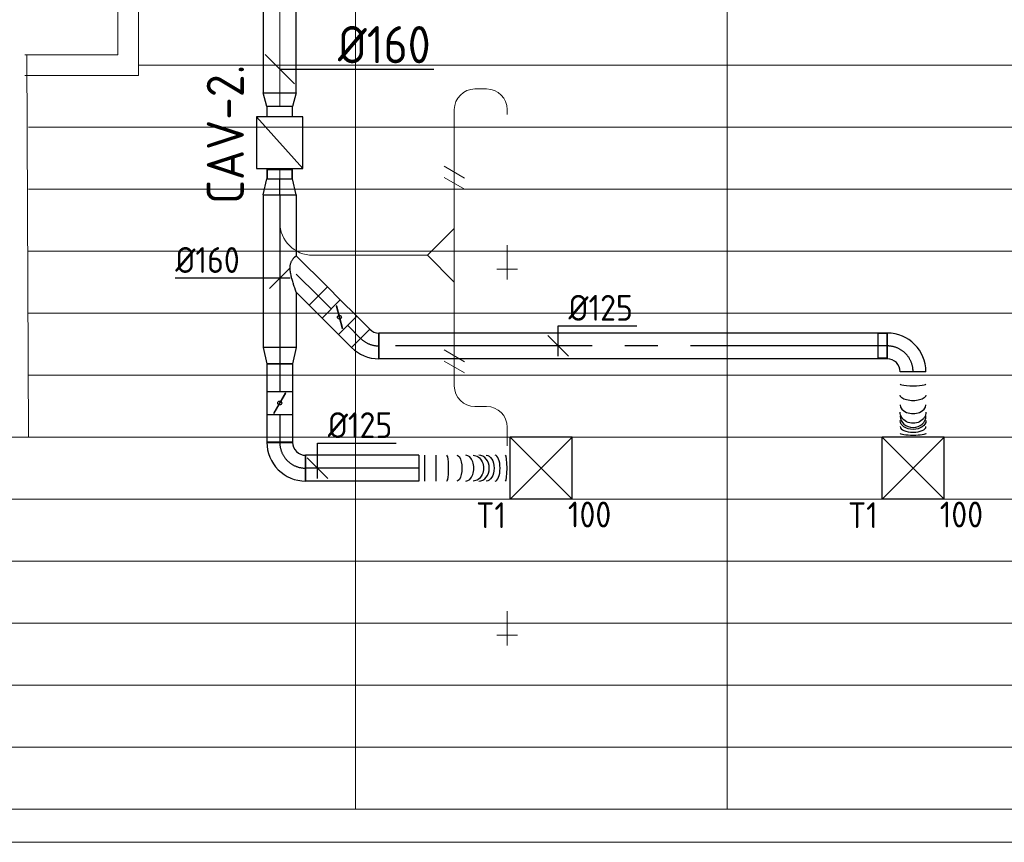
# Model space of a CAD drawing. Header units: millimetres. Extents: x -72412 to 16313, y -1015 to 52998.
# Tile 62 of 64: x -8749 to -3982, y 44368 to 48350. Entities that reach past the tile are written whole.
import ezdxf
from ezdxf.enums import TextEntityAlignment as Align

# ---------------------------------------------------------------- set-up
doc = ezdxf.new("R2010")
doc.units = ezdxf.units.MM
doc.header["$LTSCALE"] = 50
doc.linetypes.add('CENTER2', pattern=[28.575, 19.05, -3.175, 3.175, -3.175])
for name, color, linetype in [('4plfd', 254, 'Continuous'), ('WL570---_TOEVOER', 200, 'Continuous'), ('WL570---_TOEVOER_HL', 1, 'Continuous'), ('WL570---_TOEVOER_RST', 200, 'Continuous'), ('WL570---_TOEVOER_RST_HL', 1, 'Continuous'), ('WM570---_TOEVOER', 2, 'Continuous'), ('WM570---_TOEVOER_PR', 2, 'Continuous'), ('WM570---_TOEVOER_RST_PR', 1, 'Continuous')]:
    doc.layers.add(name, color=color, linetype=linetype)
for name, color, linetype, lineweight in [('WL570---_BESTAAND-HARTLIJN', 161, 'Continuous', 0), ('WL570---_BESTAAND-RETOUR', 140, 'Continuous', 0), ('WL570---_BESTAAND-TOEVOER', 180, 'Continuous', 0), ('WL570---_DEMONTEREN', 10, 'Continuous', 0)]:
    doc.layers.add(name, color=color, linetype=linetype, lineweight=lineweight)
doc.layers.get('WL570---_DEMONTEREN').off()
doc.styles.add('BURO-025', font='ISO96.shx', dxfattribs={"height": 125})
doc.styles.add('MAATVOERING', font='ISO')

# ---------------------------------------------------------------- blocks, each defined once
blk = doc.blocks.new('Groep-45')
at = {"color": 8, "linetype": 'Continuous', "lineweight": 13}
blk.add_line((-10904.9, 46599.1), (-4181.9, 46599.1), dxfattribs=at)
blk = doc.blocks.new('Groep-50')
at = {"color": 8, "linetype": 'Continuous', "lineweight": 13}
for p, q in [((-9854.9, 50199.1), (-9854.9, 42999.1)), ((-8054.9, 50199.1), (-8054.9, 42999.1)), ((-10904.9, 46549.1), (-10904.9, 49399.1)), ((-11004.9, 46649.1), (-11004.9, 49299.1)), ((-11004.9, 46649.1), (-11454.9, 46649.1)), ((-11444.9, 46649.1), (-11437.9, 44799.1)), ((-10904.9, 46599.1), (-4154.9, 46599.1)), ((-10904.9, 46549.1), (-11454.9, 46549.1)), ((-11437.9, 46299.1), (-4181.9, 46299.1)), ((-11437.9, 45999.1), (-4181.9, 45999.1)), ((-11437.9, 45699.1), (-4181.9, 45699.1)), ((-11437.9, 45399.1), (-4181.9, 45399.1)), ((-11437.9, 45099.1), (-4181.9, 45099.1)), ((-11882.7, 44799.1), (-4181.9, 44799.1)), ((-11654.9, 44499.1), (-4154.9, 44499.1)), ((-11654.9, 44199.1), (-4154.9, 44199.1)), ((-11654.9, 43899.1), (-4154.9, 43899.1)), ((-11654.9, 43599.1), (-4154.9, 43599.1)), ((-4154.9, 43299.1), (-11654.9, 43299.1)), ((-4154.9, 42999.1), (-36705.1, 42999.1)), ((-4004.9, 42838.3), (-36705.1, 42838.3))]:
    blk.add_line(p, q, dxfattribs=at)
at = {"color": 8}
blk.add_blockref('Groep-45', (0, 0), dxfattribs=at)
blk = doc.blocks.new('Block plafond 5e verd')
at = {"layer": '4plfd'}
blk.add_blockref('Groep-50', (73304.9, -19149.1), dxfattribs=at)
blk = doc.blocks.new('KARO')
for p, q in [((1, 0.5), (0, 0.5)), ((0, -0.5), (1, -0.5))]:
    blk.add_line(p, q)
at = {"invisible_edges": 15}
blk.add_3dface([(0, 0.5), (0, -0.5), (1, -0.5), (1, 0.5)], dxfattribs=at)
at = {"layer": 'WL570---_BESTAAND-HARTLIJN'}
blk.add_line((0, 0), (1, 0), dxfattribs=at)
blk = doc.blocks.new('OBO10000090ZE')
blk.add_lwpolyline([(-50, 0), (50, 0), (50, 100, 1), (-50, 100)], format="xyb", close=True)
at = {"layer": 'WL570---_BESTAAND-HARTLIJN'}
for points in [[(0, 0), (0, 150)], [(-50, 100), (50, 100)]]:
    blk.add_lwpolyline(points, dxfattribs=at)
blk = doc.blocks.new('OBO10000090L')
blk.add_lwpolyline([(50, 0, 0.414214), (-100, 150), (-100, 50, -0.414214), (-50, 0)], format="xyb", close=True)
at = {"invisible_edges": 15}
for points in [[(-91.3, 49.2), (-74, 147.7), (-100, 150), (-100, 50)], [(-82.9, 47), (-48.7, 141), (-74, 147.7), (-91.3, 49.2)], [(-75, 43.3), (-25, 129.9), (-48.7, 141), (-82.9, 47)], [(-67.9, 38.3), (-3.6, 114.9), (-25, 129.9), (-75, 43.3)], [(-61.7, 32.1), (14.9, 96.4), (-3.6, 114.9), (-67.9, 38.3)], [(-56.7, 25), (29.9, 75), (14.9, 96.4), (-61.7, 32.1)], [(-53, 17.1), (41, 51.3), (29.9, 75), (-56.7, 25)], [(-50.8, 8.7), (47.7, 26), (41, 51.3), (-53, 17.1)], [(-50, 0), (50, 0), (47.7, 26), (-50.8, 8.7)]]:
    blk.add_3dface(points, dxfattribs=at)
at = {"layer": 'WL570---_BESTAAND-HARTLIJN'}
blk.add_arc((-100, 0), 100, 0, 90, dxfattribs=at)
blk = doc.blocks.new('OBO10000090H')
blk.add_lwpolyline([(50, -100, 0.414214), (-100, 50), (-100, -50, -0.414214), (-50, -100)], format="xyb", close=True)
at = {"invisible_edges": 15}
for points in [[(-91.3, -50.8), (-74, 47.7), (-100, 50), (-100, -50)], [(-82.9, -53), (-48.7, 41), (-74, 47.7), (-91.3, -50.8)], [(-75, -56.7), (-25, 29.9), (-48.7, 41), (-82.9, -53)], [(-67.9, -61.7), (-3.6, 14.9), (-25, 29.9), (-75, -56.7)], [(-61.7, -67.9), (14.9, -3.6), (-3.6, 14.9), (-67.9, -61.7)], [(-56.7, -75), (29.9, -25), (14.9, -3.6), (-61.7, -67.9)], [(-53, -82.9), (41, -48.7), (29.9, -25), (-56.7, -75)], [(-50.8, -91.3), (47.7, -74), (41, -48.7), (-53, -82.9)], [(-50, -100), (50, -100), (47.7, -74), (-50.8, -91.3)]]:
    blk.add_3dface(points, dxfattribs=at)
at = {"layer": 'WL570---_BESTAAND-HARTLIJN'}
blk.add_arc((-100, -100), 100, 0, 90, dxfattribs=at)
blk = doc.blocks.new('OSV1601250650G')
blk.add_lwpolyline([(0, -80), (65.3, -62.5), (65.3, 62.5), (0, 80)], close=True)
at = {"layer": 'WL570---_BESTAAND-HARTLIJN'}
blk.add_line((0, 0), (65.3, 0), dxfattribs=at)
blk = doc.blocks.new('VBX1251250012525000')
blk.add_lwpolyline([(50, -112.5), (300, -112.5), (300, 112.5), (50, 112.5)], close=True)
for points in [[(50, 62.5), (0, 62.5), (0, -62.5), (50, -62.5)], [(300, -62.5), (350, -62.5), (350, 62.5), (300, 62.5)]]:
    blk.add_lwpolyline(points)
at = {"layer": 'WL570---_BESTAAND-HARTLIJN'}
blk.add_line((300, 0), (350, 0), dxfattribs=at)
at = {"layer": 'WL570---_BESTAAND-TOEVOER'}
blk.add_line((50, -112.5), (300, 112.5), dxfattribs=at)
blk = doc.blocks.new('OBO16000090H')
blk.add_lwpolyline([(80, -160, 0.414214), (-160, 80), (-160, -80, -0.414214), (-80, -160)], format="xyb", close=True)
at = {"invisible_edges": 15}
for points in [[(-146.1, -81.2), (-118.3, 76.4), (-160, 80), (-160, -80)], [(-132.6, -84.8), (-77.9, 65.5), (-118.3, 76.4), (-146.1, -81.2)], [(-120, -90.7), (-40, 47.8), (-77.9, 65.5), (-132.6, -84.8)], [(-108.6, -98.7), (-5.7, 23.9), (-40, 47.8), (-120, -90.7)], [(-98.7, -108.6), (23.9, -5.7), (-5.7, 23.9), (-108.6, -98.7)], [(-90.7, -120), (47.8, -40), (23.9, -5.7), (-98.7, -108.6)], [(-84.8, -132.6), (65.5, -77.9), (47.8, -40), (-90.7, -120)], [(-81.2, -146.1), (76.4, -118.3), (65.5, -77.9), (-84.8, -132.6)], [(-80, -160), (80, -160), (76.4, -118.3), (-81.2, -146.1)]]:
    blk.add_3dface(points, dxfattribs=at)
at = {"layer": 'WL570---_BESTAAND-HARTLIJN'}
blk.add_arc((-160, -160), 160, 0, 90, dxfattribs=at)
blk = doc.blocks.new('UISO')
for p, q in [((0, 0.18), (1, 0.757)), ((0, 0), (1, 0.577))]:
    blk.add_line(p, q)
at = {"layer": 'WL570---_BESTAAND-TOEVOER'}
for p, q in [((0, 0.36), (1, 0.937)), ((0, -0.18), (1, 0.397))]:
    blk.add_line(p, q, dxfattribs=at)
blk = doc.blocks.new('OTS16016016000H')
blk.add_lwpolyline([(-130, -80), (130, -80), (130, 80), (80, 130), (-80, 130), (-130, 80)], close=True)
at = {"layer": 'WL570---_BESTAAND-HARTLIJN'}
blk.add_line((-130, 0), (130, 0), dxfattribs=at)
at = {"layer": 'WL570---_BESTAAND-RETOUR'}
blk.add_lwpolyline([(-130, 0), (0, 130), (130, 0)], dxfattribs=at)
blk = doc.blocks.new('OSV16010001120G')
blk.add_lwpolyline([(0, -80), (112, -50), (112, 50), (0, 80)], close=True)
at = {"layer": 'WL570---_BESTAAND-HARTLIJN'}
blk.add_line((0, 0), (112, 0), dxfattribs=at)
blk = doc.blocks.new('MVLINE')
blk.add_line((35.4, -35.4), (-35.4, 35.4))
blk = doc.blocks.new('*U277')
at = {"color": 0, "ltscale": 10}
for p, q in [((150, 150, -2500), (-150, 150, -2500)), ((-150, -150, -2500), (-150, 150, -2500)), ((150, -150, -2500), (-150, 150, -2500)), ((-150, -150, -2500), (150, 150, -2500)), ((150, -150, -2500), (150, 150, -2500)), ((150, -150, -2500), (-150, -150, -2500))]:
    blk.add_line(p, q, dxfattribs=at)
at = {"layer": 'WL570---_TOEVOER_RST_HL', "linetype": 'CENTER2'}
blk.add_circle((0, 0, -2500), 0.075, dxfattribs=at)
at = {"layer": 'WL570---_TOEVOER_RST', "color": 2, "style": 'BURO-025'}
for tag in ['MC', 'Q']:
    blk.add_attdef(tag, text='', height=125, dxfattribs=at).set_placement((0, 0), align=Align.MIDDLE)
at = {"layer": 'WM570---_TOEVOER_RST_PR', "color": 2, "style": 'BURO-025'}
blk.add_attdef('POSNR', text='', height=125, dxfattribs=at).set_placement((0, 0), align=Align.MIDDLE)
blk = doc.blocks.new('*U452')
at = {"color": 0, "ltscale": 10}
for p, q in [((0, 80, -2700), (294.3, 80, -2700)), ((0, -80, -2700), (0, 80, -2700)), ((471.1, 80, -2700), (738.6, 80, -2700)), ((738.6, 80, -2700), (738.6, -80, -2700)), ((0, -80, -2700), (738.6, -80, -2700))]:
    blk.add_line(p, q, dxfattribs=at)
at = {"layer": 'WL570---_TOEVOER_HL', "linetype": 'CENTER2'}
blk.add_line((0, 0, -2700), (738.6, 0, -2700), dxfattribs=at)
at = {"layer": 'WM570---_TOEVOER_PR', "color": 2, "style": 'BURO-025'}
blk.add_attdef('POSNR', text='', height=125, dxfattribs=at).set_placement((0, 0), align=Align.MIDDLE)
blk = doc.blocks.new('*U453')
at = {"color": 0, "ltscale": 10}
for p, q in [((0, 80, -2700), (78.2, 62.5, -2700)), ((0, 80, -2700), (0, -80, -2700)), ((78.2, 62.5, -2700), (78.2, -62.5, -2700)), ((78.2, 59.375, -2700), (122.5, 59.375, -2700)), ((122.5, 59.375, -2700), (122.5, -59.375, -2700)), ((122.5, 59.375, -2700), (122.5, -59.375, -2700)), ((0, -80, -2700), (78.2, -62.5, -2700)), ((78.2, -59.375, -2700), (122.5, -59.375, -2700))]:
    blk.add_line(p, q, dxfattribs=at)
at = {"layer": 'WL570---_TOEVOER_HL', "linetype": 'CENTER2'}
blk.add_line((0, 0, -2700), (78.2, 0, -2700), dxfattribs=at)
for centre in [(0, 0, -2700), (78.2, 0, -2700)]:
    blk.add_circle(centre, 0.075, dxfattribs=at)
at = {"layer": 'WM570---_TOEVOER_PR', "color": 2, "style": 'BURO-025'}
blk.add_attdef('POSNR', text='', height=125, dxfattribs=at).set_placement((0, 0), align=Align.MIDDLE)
blk = doc.blocks.new('*U454')
at = {"color": 0, "ltscale": 10}
for p, q in [((0, 80, -2700), (78.2, 62.5, -2700)), ((0, 80, -2700), (0, -80, -2700)), ((78.2, 62.5, -2700), (78.2, -62.5, -2700)), ((0, -80, -2700), (78.2, -62.5, -2700))]:
    blk.add_line(p, q, dxfattribs=at)
at = {"layer": 'WL570---_TOEVOER_HL', "linetype": 'CENTER2'}
blk.add_line((0, 0, -2700), (78.2, 0, -2700), dxfattribs=at)
for centre in [(0, 0, -2700), (78.2, 0, -2700)]:
    blk.add_circle(centre, 0.075, dxfattribs=at)
at = {"layer": 'WM570---_TOEVOER_PR', "color": 2, "style": 'BURO-025'}
blk.add_attdef('POSNR', text='', height=125, dxfattribs=at).set_placement((0, 0), align=Align.MIDDLE)
blk = doc.blocks.new('*U455')
at = {"color": 0, "ltscale": 10}
for p, q in [((0, 62.5, -2700), (133.8, 62.5, -2700)), ((0, -62.5, -2700), (0, 62.5, -2700)), ((0, -62.5, -2700), (133.8, -62.5, -2700))]:
    blk.add_line(p, q, dxfattribs=at)
at = {"layer": 'WL570---_TOEVOER_HL', "linetype": 'CENTER2'}
blk.add_line((0, 0, -2700), (133.8, 0, -2700), dxfattribs=at)
at = {"layer": 'WM570---_TOEVOER_PR', "color": 2, "style": 'BURO-025'}
blk.add_attdef('POSNR', text='', height=125, dxfattribs=at).set_placement((0, 0), align=Align.MIDDLE)
blk = doc.blocks.new('*U456')
at = {"ltscale": 10}
for p, q in [((-56.4, 62.5, -2700), (56.4, 62.5, -2700)), ((-56.4, -62.5, -2700), (-56.4, 62.5, -2700)), ((56.4, 62.5, -2700), (56.4, -62.5, -2700)), ((-49.4, 27.3, -2700), (-48.4, 29.1, -2700)), ((48.4, -29.1, -2700), (-49.4, 27.3, -2700)), ((49.4, -27.3, -2700), (-48.4, 29.1, -2700)), ((48.4, -29.1, -2700), (49.4, -27.3, -2700)), ((-56.4, -62.5, -2700), (56.4, -62.5, -2700))]:
    blk.add_line(p, q, dxfattribs=at)
blk.add_circle((0, 0, -2700), 9.41, dxfattribs=at)
at = {"layer": 'WL570---_TOEVOER', "color": 2, "style": 'BURO-025'}
blk.add_attdef('I', text='', height=125, dxfattribs=at).set_placement((0, 0), align=Align.MIDDLE)
at = {"layer": 'WM570---_TOEVOER_PR', "color": 2, "style": 'BURO-025'}
blk.add_attdef('POSNR', text='', height=125, dxfattribs=at).set_placement((0, 0), align=Align.MIDDLE)
blk = doc.blocks.new('*U457')
at = {"color": 0, "ltscale": 10}
for p, q in [((0, 62.5, -2700), (133.8, 62.5, -2700)), ((133.8, 62.5, -2700), (133.8, -62.5, -2700)), ((0, -62.5, -2700), (133.8, -62.5, -2700))]:
    blk.add_line(p, q, dxfattribs=at)
at = {"layer": 'WL570---_TOEVOER_HL', "linetype": 'CENTER2'}
blk.add_line((0, 0, -2700), (133.8, 0, -2700), dxfattribs=at)
at = {"layer": 'WM570---_TOEVOER_PR', "color": 2, "style": 'BURO-025'}
blk.add_attdef('POSNR', text='', height=125, dxfattribs=at).set_placement((0, 0), align=Align.MIDDLE)
blk = doc.blocks.new('*U458')
at = {"color": 0, "ltscale": 10}
for p, q in [((-62.5, 125, -2700), (62.5, 125, -2700)), ((-125, -62.5, -2700), (-125, 62.5, -2700))]:
    blk.add_line(p, q, dxfattribs=at)
for radius in [62.5, 187.5]:
    blk.add_arc((-125, 125, -2700), radius, 270, 360, dxfattribs=at)
at = {"layer": 'WL570---_TOEVOER_HL', "linetype": 'CENTER2'}
blk.add_arc((-125, 125, -2700), 125, 270, 0, dxfattribs=at)
at = {"layer": 'WM570---_TOEVOER_PR', "color": 2, "style": 'BURO-025'}
blk.add_attdef('POSNR', text='', height=125, dxfattribs=at).set_placement((0, 0), align=Align.MIDDLE)
blk = doc.blocks.new('*U459')
at = {"color": 0, "ltscale": 10}
for p, q in [((0, 88.4, -2700), (150.4, -62.1, -2700)), ((0, -88.4, -2700), (62.1, -150.4, -2700)), ((150.4, -62.1, -2700), (62.1, -150.4, -2700))]:
    blk.add_line(p, q, dxfattribs=at)
blk.add_spline([(-0.3, -87.7, -2700), (-1, -85.6, -2700), (-2.2, -82.1, -2700), (-3.9, -77.3, -2700), (-6, -71.3, -2700), (-8.4, -64.1, -2700), (-11.1, -55.9, -2700), (-14.1, -46.8, -2700), (-17.1, -37, -2700), (-20.1, -26.6, -2700), (-23, -15.9, -2700), (-25.5, -5.1, -2700), (-27.7, 5.5, -2700), (-29.2, 15.8, -2700), (-30, 25.5, -2700), (-30, 34.4, -2700), (-29.2, 42.6, -2700), (-27.7, 49.8, -2700), (-25.5, 56.2, -2700), (-23, 61.9, -2700), (-20.1, 66.9, -2700), (-17.1, 71.2, -2700), (-14.1, 75, -2700), (-11.1, 78.2, -2700), (-8.4, 81, -2700), (-6, 83.3, -2700), (-3.9, 85.1, -2700), (-2.2, 86.6, -2700), (-1, 87.6, -2700), (-0.3, 88.2, -2700), (0, 88.4, -2700)], degree=3, dxfattribs=at)
at = {"layer": 'WL570---_TOEVOER_HL', "linetype": 'CENTER2'}
blk.add_line((0, 0, -2700), (106.3, -106.3, -2700), dxfattribs=at)
at = {"layer": 'WM570---_TOEVOER_PR', "color": 2, "style": 'BURO-025'}
blk.add_attdef('POSNR', text='', height=125, dxfattribs=at).set_placement((0, 0), align=Align.MIDDLE)
blk = doc.blocks.new('*U460')
at = {"color": 0, "ltscale": 10}
for p, q in [((0, 62.5, -2700), (88.7, 62.5, -2700)), ((88.7, 62.5, -2700), (88.7, -62.5, -2700)), ((0, -62.5, -2700), (88.7, -62.5, -2700))]:
    blk.add_line(p, q, dxfattribs=at)
at = {"layer": 'WL570---_TOEVOER_HL', "linetype": 'CENTER2'}
blk.add_line((0, 0, -2700), (88.7, 0, -2700), dxfattribs=at)
at = {"layer": 'WM570---_TOEVOER_PR', "color": 2, "style": 'BURO-025'}
blk.add_attdef('POSNR', text='', height=125, dxfattribs=at).set_placement((0, 0), align=Align.MIDDLE)
blk = doc.blocks.new('*U461')
at = {"ltscale": 10}
for p, q in [((-56.5, -62.5, -2700), (-56.5, 62.5, -2700)), ((-56.5, 62.5, -2700), (56.4, 62.5, -2700)), ((56.4, 62.5, -2700), (56.4, -62.5, -2700)), ((-49.4, 27.3, -2700), (-48.4, 29.1, -2700)), ((48.4, -29.1, -2700), (-49.4, 27.3, -2700)), ((49.4, -27.3, -2700), (-48.4, 29.1, -2700)), ((48.4, -29.1, -2700), (49.4, -27.3, -2700)), ((-56.5, -62.5, -2700), (56.4, -62.5, -2700))]:
    blk.add_line(p, q, dxfattribs=at)
blk.add_circle((0, 0, -2700), 9.41, dxfattribs=at)
at = {"layer": 'WL570---_TOEVOER', "color": 2, "style": 'BURO-025'}
blk.add_attdef('I', text='', height=125, dxfattribs=at).set_placement((0, 0), align=Align.MIDDLE)
at = {"layer": 'WM570---_TOEVOER_PR', "color": 2, "style": 'BURO-025'}
blk.add_attdef('POSNR', text='', height=125, dxfattribs=at).set_placement((0, 0), align=Align.MIDDLE)
blk = doc.blocks.new('*U462')
at = {"color": 0, "ltscale": 10}
for p, q in [((0, 62.5, -2700), (88.7, 62.5, -2700)), ((0, -62.5, -2700), (0, 62.5, -2700)), ((0, -62.5, -2700), (88.7, -62.5, -2700))]:
    blk.add_line(p, q, dxfattribs=at)
at = {"layer": 'WL570---_TOEVOER_HL', "linetype": 'CENTER2'}
blk.add_line((0, 0, -2700), (88.7, 0, -2700), dxfattribs=at)
at = {"layer": 'WM570---_TOEVOER_PR', "color": 2, "style": 'BURO-025'}
blk.add_attdef('POSNR', text='', height=125, dxfattribs=at).set_placement((0, 0), align=Align.MIDDLE)
blk = doc.blocks.new('*U463')
at = {"color": 0, "ltscale": 10}
for p, q in [((-51.8, -62.5, -2700), (-51.8, 62.5, -2700)), ((80.8, 7.6, -2700), (-7.6, -80.8, -2700))]:
    blk.add_line(p, q, dxfattribs=at)
for radius in [187.6, 62.6]:
    blk.add_arc((-51.8, -125.1, -2700), radius, 45, 90, dxfattribs=at)
at = {"layer": 'WL570---_TOEVOER_HL', "linetype": 'CENTER2'}
blk.add_arc((-51.8, -125.1, -2700), 125.1, 45, 90, dxfattribs=at)
at = {"layer": 'WM570---_TOEVOER_PR', "color": 2, "style": 'BURO-025'}
blk.add_attdef('POSNR', text='', height=125, dxfattribs=at).set_placement((0, 0), align=Align.MIDDLE)
blk = doc.blocks.new('*U464')
at = {"color": 0, "ltscale": 10}
for p, q in [((0, 62.5, -2700), (2461, 62.5, -2700)), ((0, -62.5, -2700), (0, 62.5, -2700)), ((2461, 62.5, -2700), (2461, -62.5, -2700)), ((0, -62.5, -2700), (2461, -62.5, -2700))]:
    blk.add_line(p, q, dxfattribs=at)
at = {"layer": 'WL570---_TOEVOER_HL', "linetype": 'CENTER2'}
blk.add_line((0, 0, -2700), (2461, 0, -2700), dxfattribs=at)
at = {"layer": 'WM570---_TOEVOER_PR', "color": 2, "style": 'BURO-025'}
blk.add_attdef('POSNR', text='', height=125, dxfattribs=at).set_placement((0, 0), align=Align.MIDDLE)
blk = doc.blocks.new('*U465')
at = {"color": 0, "ltscale": 10}
for p, q in [((0, 62.5, -2700), (547.6, 62.5, -2700)), ((0, -62.5, -2700), (0, 62.5, -2700)), ((547.6, 62.5, -2700), (547.6, -62.5, -2700)), ((0, -62.5, -2700), (547.6, -62.5, -2700))]:
    blk.add_line(p, q, dxfattribs=at)
at = {"layer": 'WL570---_TOEVOER_HL', "linetype": 'CENTER2'}
blk.add_line((0, 0, -2700), (547.6, 0, -2700), dxfattribs=at)
at = {"layer": 'WM570---_TOEVOER_PR', "color": 2, "style": 'BURO-025'}
blk.add_attdef('POSNR', text='', height=125, dxfattribs=at).set_placement((0, 0), align=Align.MIDDLE)
blk = doc.blocks.new('*U466')
at = {"color": 0, "ltscale": 10}
for p, q in [((0, 62.5, -2700), (0, -62.5, -2700)), ((27.8, 62.5, -2700), (27.8, -62.5, -2700)), ((83.4, 62.5, -2700), (83.4, -62.5, -2700))]:
    blk.add_line(p, q, dxfattribs=at)
for centre, major_axis, ratio, start_param, end_param in [((136.3, 0, -2700), (0, -62.5), 0.133881, 0, 3.141593), ((228, 0, -2700), (0, -62.5), 0.62292, 0, 3.141593), ((291.2, 0, -2700), (0, 62.5), 0.809752, 3.141593, 6.283185), ((369.4, 0, -2700), (0, 62.5), 0.392213, 3.141593, 6.283185)]:
    blk.add_ellipse(centre, major_axis=major_axis, ratio=ratio, start_param=start_param, end_param=end_param, dxfattribs=at)
at = {"color": 0, "ltscale": 10, "extrusion": (0, 0, -1)}
for centre, major_axis, ratio, start_param, end_param in [((184.8, 0, -2700), (0, 62.5), 0.392213, 0, 3.141593), ((263.1, 0, -2700), (0, 62.5), 0.809752, 0, 3.141593), ((326.2, 0, -2700), (0, -62.5), 0.62292, 3.141593, 6.283185), ((417.9, 0, -2700), (0, -62.5), 0.133881, 3.141593, 6.283185)]:
    blk.add_ellipse(centre, major_axis=major_axis, ratio=ratio, start_param=start_param, end_param=end_param, dxfattribs=at)
at = {"layer": 'WM570---_TOEVOER_PR', "color": 2, "style": 'BURO-025'}
blk.add_attdef('POSNR', text='', height=125, dxfattribs=at).set_placement((0, 0), align=Align.MIDDLE)
blk = doc.blocks.new('*U467')
at = {"color": 0, "ltscale": 10}
for p, q in [((-59.375, 125, -2700), (-59.375, 169.3, -2700)), ((-59.375, 169.3, -2700), (59.375, 169.3, -2700)), ((59.375, 125, -2700), (59.375, 169.3, -2700)), ((-62.5, 125, -2700), (62.5, 125, -2700)), ((-59.375, 125, -2700), (59.375, 125, -2700)), ((-125, -62.5, -2700), (-125, 62.5, -2700))]:
    blk.add_line(p, q, dxfattribs=at)
for radius in [62.5, 187.5]:
    blk.add_arc((-125, 125, -2700), radius, 270, 360, dxfattribs=at)
at = {"layer": 'WL570---_TOEVOER_HL', "linetype": 'CENTER2'}
blk.add_arc((-125, 125, -2700), 125, 270, 0, dxfattribs=at)
at = {"layer": 'WM570---_TOEVOER_PR', "color": 2, "style": 'BURO-025'}
blk.add_attdef('POSNR', text='', height=125, dxfattribs=at).set_placement((0, 0), align=Align.MIDDLE)
blk = doc.blocks.new('*U468')
at = {"color": 0, "ltscale": 10}
for p, q in [((0, 62.5, -2700), (0, -62.5, -2700)), ((316.5, 62.5, -2700), (316.5, -62.5, -2700))]:
    blk.add_line(p, q, dxfattribs=at)
for centre, major_axis, ratio, start_param, end_param in [((59, 0, -2700), (0, -62.5), 0.150371, 0, 3.141593), ((159.5, 0, -2700), (0, -62.5), 0.686532, 0, 3.141593), ((214.7, 0, -2700), (0, 62.5), 0.874531, 3.141593, 6.283185), ((265.6, 0, -2700), (0, 62.5), 0.437813, 3.141593, 6.283185)]:
    blk.add_ellipse(centre, major_axis=major_axis, ratio=ratio, start_param=start_param, end_param=end_param, dxfattribs=at)
at = {"color": 0, "ltscale": 10, "extrusion": (0, 0, -1)}
for centre, major_axis, ratio, start_param, end_param in [((112.9, 0, -2700), (0, 62.5), 0.437813, 0, 3.141593), ((194.8, 0, -2700), (0, 62.5), 0.874531, 0, 3.141593), ((236.6, 0, -2700), (0, -62.5), 0.686532, 3.141593, 6.283185), ((299, 0, -2700), (0, -62.5), 0.150371, 3.141593, 6.283185)]:
    blk.add_ellipse(centre, major_axis=major_axis, ratio=ratio, start_param=start_param, end_param=end_param, dxfattribs=at)
at = {"layer": 'WM570---_TOEVOER_PR', "color": 2, "style": 'BURO-025'}
blk.add_attdef('POSNR', text='', height=125, dxfattribs=at).set_placement((0, 0), align=Align.MIDDLE)
blk = doc.blocks.new('*U469')
at = {"layer": 'WM570---_TOEVOER', "color": 0, "ltscale": 10}
for p, q in [((-50, -50), (50, 50)), ((50, 0), (-505.5, 0))]:
    blk.add_line(p, q, dxfattribs=at)
at = {"layer": 'WM570---_TOEVOER', "color": 0, "style": 'BURO-025'}
blk.add_text('%%c160', height=125, dxfattribs=at).set_placement((-505.5, 25))
blk = doc.blocks.new('*U470')
at = {"layer": 'WM570---_TOEVOER', "color": 0, "ltscale": 10}
for p, q in [((0, 96.9), (380.4, 96.9)), ((0, -50), (0, 96.9)), ((50, -50), (-50, 50))]:
    blk.add_line(p, q, dxfattribs=at)
at = {"layer": 'WM570---_TOEVOER', "color": 0, "style": 'BURO-025'}
blk.add_text('%%c125', height=125, dxfattribs=at).set_placement((50, 121.9))
blk = doc.blocks.new('*U471')
at = {"layer": 'WM570---_TOEVOER', "color": 0, "ltscale": 10}
for p, q in [((0, 120.6), (380.4, 120.6)), ((0, -50), (0, 120.6)), ((50, -50), (-50, 50))]:
    blk.add_line(p, q, dxfattribs=at)
at = {"layer": 'WM570---_TOEVOER', "color": 0, "style": 'BURO-025'}
blk.add_text('%%c125', height=125, dxfattribs=at).set_placement((50, 145.6))

msp = doc.modelspace()

# ---------------------------------------------------------------- linework, layer by layer
at = {"layer": 'WM570---_TOEVOER'}
msp.add_lwpolyline([(-7489.7, 48109.7), (-7297.8, 48109.7), (-6744, 48109.7)], dxfattribs=at)

# ---------------------------------------------------------------- block references
at = {"layer": 'WL570---_DEMONTEREN', "xscale": -1}
for name, p, rotation in [('OBO10000090H', (-6644.5, 48014.4), 359.999999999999), ('OBO16000090H', (-7489.7, 47209.3), 90.00000000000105), ('OSV16010001120G', (-6644.5, 47001.4), 90), ('OBO10000090H', (-6644.5, 46477.3), 89.99999999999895)]:
    msp.add_blockref(name, p, dxfattribs=dict(at, rotation=rotation))
at = {"layer": 'WL570---_DEMONTEREN'}
for name, p, xscale, yscale, zscale, rotation in [('KARO', (-6488.1, 48014.4), -56.45693985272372, 100, 100, 359.999999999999), ('KARO', (-6644.5, 47914.4), -385.1043396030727, 100, 100, 90), ('KARO', (-6388.2, 47914.1), -22.48026519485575, 100, 100, 89.99999999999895), ('KARO', (-7489.7, 47514.9), 145.5298471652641, 160, 160, 270.0000000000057), ('KARO', (-6644.5, 47339.3), -77.92349494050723, 160, 160, 270.0000000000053), ('KARO', (-6774.5, 47209.3), 555.110756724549, 160, 160, 180.0000000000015), ('KARO', (-6388.2, 47242.4), 16.03765465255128, 100, 100, 89.99999999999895), ('KARO', (-6644.5, 47079.3), 77.92349494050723, 160, 160, 269.9999999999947), ('KARO', (-6644.5, 46577.3), -312.1349456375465, 100, 100, 270), ('UISO', (-6694.5, 46733.4), -100, 100, 100, 180), ('KARO', (-6544.5, 46477.3), -56.45693985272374, 100, 100, 180), ('KARO', (-6388.2, 46286.6), -90.43692295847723, 100, 100, 269.999999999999), ('KARO', (-6388.2, 45471.3), 16.03765465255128, 100, 100, 89.99999999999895)]:
    msp.add_blockref(name, p, dxfattribs=dict(at, xscale=xscale, yscale=yscale, zscale=zscale, rotation=rotation))
for p in [(-6388.2, 47914.4), (-6388.2, 46377.3)]:
    msp.add_blockref('OBO10000090L', p, dxfattribs=at)
at = {"layer": 'WL570---_DEMONTEREN', "xscale": -100, "yscale": 100, "zscale": 100}
msp.add_blockref('UISO', (-6594.5, 47547), dxfattribs=at)
at = {"layer": 'WL570---_DEMONTEREN'}
for name, p, rotation in [('OSV1601250650G', (-7489.7, 47514.4), 90.00000000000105), ('OSV16010001120G', (-6644.5, 47417.3), 90), ('OTS16016016000H', (-6644.5, 47209.3), 90), ('OBO10000090ZE', (-6388.2, 47242.4), 179.9999999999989), ('OBO10000090ZE', (-6388.2, 45471.3), 179.9999999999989)]:
    msp.add_blockref(name, p, dxfattribs=dict(at, rotation=rotation))
at = {"layer": 'WL570---_TOEVOER'}
for name, p in [('Block plafond 5e verd', (-70573.6, 20679.1)), ('*U459', (-7409.7, 47118.8, 2700)), ('*U466', (-6817, 46179.1, 2700))]:
    msp.add_blockref(name, p, dxfattribs=at)
at = {"layer": 'WL570---_TOEVOER', "xscale": 575.2764299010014, "yscale": 160, "zscale": 160, "rotation": 90.00000000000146}
msp.add_blockref('KARO', (-7489.7, 47994.5), dxfattribs=at)
at = {"layer": 'WL570---_TOEVOER', "xscale": -1, "rotation": 90.00000000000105}
msp.add_blockref('OSV1601250650G', (-7489.7, 47995), dxfattribs=at)
at = {"layer": 'WL570---_TOEVOER'}
for name, p, rotation in [('VBX1251250012525000', (-7489.7, 47929.7), 270.000000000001), ('*U453', (-7489.7, 47501.5, 2700), 90), ('*U452', (-7489.7, 47501.5, 2700), 270), ('*U460', (-7240.7, 46949.8, 2700), 134.9999999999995), ('*U461', (-7200.8, 46909.9, 2700), 135), ('*U462', (-7098.1, 46807.3, 2700), 135), ('*U463', (-7061.5, 46770.7, 2700), 180), ('*U464', (-4548.6, 46770.7, 2700), 180), ('*U467', (-4423.6, 46770.7, 2700), 90), ('*U454', (-7489.7, 46762.9, 2700), 270), ('*U455', (-7489.7, 46684.7, 2700), 270), ('*U468', (-4423.6, 46645.7, 2700), 270), ('*U456', (-7489.7, 46494.4, 2700), 270), ('*U457', (-7489.7, 46438, 2700), 270), ('*U458', (-7489.7, 46179.1, 2700), 270), ('*U465', (-6817, 46179.1, 2700), 180)]:
    msp.add_blockref(name, p, dxfattribs=dict(at, rotation=rotation))
ref = msp.add_blockref('*U277', (-6223.6, 46179.1, 2500), dxfattribs=at)
ref.add_attrib('Q', '100', (-6094.7, 45892.2), dxfattribs={"layer": 'WL570---_TOEVOER_RST', "color": 2, "height": 125, "style": 'BURO-025'})
ref.add_attrib('MC', 'T1', (-6539, 45889), dxfattribs={"layer": 'WL570---_TOEVOER_RST', "color": 2, "height": 125, "style": 'BURO-025'})
ref = msp.add_blockref('*U277', (-4423.6, 46179.1, 2500), dxfattribs=at)
ref.add_attrib('Q', '100', (-4294.7, 45892.2), dxfattribs={"layer": 'WL570---_TOEVOER_RST', "color": 2, "height": 125, "style": 'BURO-025'})
ref.add_attrib('MC', 'T1', (-4739, 45889), dxfattribs={"layer": 'WL570---_TOEVOER_RST', "color": 2, "height": 125, "style": 'BURO-025'})
at = {"layer": 'WM570---_TOEVOER', "xscale": -2, "yscale": 2, "zscale": 2, "rotation": 269.999999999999}
msp.add_blockref('MVLINE', (-7489.7, 48109.7), dxfattribs=at)
at = {"layer": 'WM570---_TOEVOER'}
for name, p in [('*U469', (-7489.7, 47099, 2700)), ('*U470', (-6142.1, 46770.7, 2700)), ('*U471', (-7306.9, 46179.1, 2700))]:
    msp.add_blockref(name, p, dxfattribs=at)

# ---------------------------------------------------------------- texts
at = {"layer": 'WM570---_TOEVOER', "style": 'MAATVOERING'}
msp.add_text('%%c160', height=180, rotation=360, dxfattribs=at).set_placement((-6759.3, 48138.8), align=Align.RIGHT)
msp.add_text('CAV-2.', height=180, rotation=90, dxfattribs=at).set_placement((-7663.1, 47457.6))

doc.saveas('drawing.dxf')
